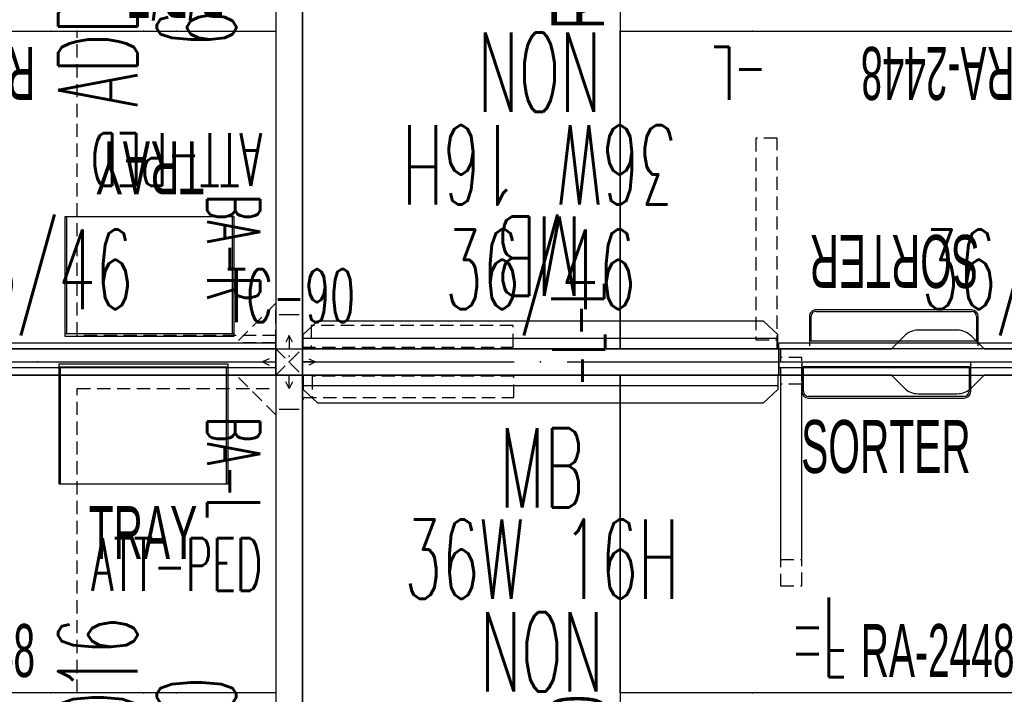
# Model space of a CAD drawing. Header units: inches. Extents: x 10 to 684, y -49 to 81.
# Tile 3 of 256: x 94 to 168, y -5 to 46. Entities that reach past the tile are written whole.
import ezdxf
from ezdxf.enums import TextEntityAlignment as Align

# ---------------------------------------------------------------- set-up
doc = ezdxf.new("R2010")
doc.units = ezdxf.units.IN
doc.header["$MEASUREMENT"] = 0
for name, pattern in [('DASHED', [0.8, 0.5, -0.3]), ('DASHEDX2', [1.5, 1, -0.5]), ('DOT', [1, 0.5, 0.5])]:
    doc.linetypes.add(name, pattern=pattern)
for name, color, linetype in [('A-FURN-P-COMP', 86, 'Continuous'), ('A-FURN-P-COMP-TEXT2', 86, 'Continuous'), ('A-FURN-P-COMP-TEXT_UTEXT', 7, 'Continuous'), ('A-FURN-P-FILE', 20, 'Continuous'), ('A-FURN-P-FILE-TEXT2', 20, 'Continuous'), ('A-FURN-P-FILE-TEXT3', 20, 'Continuous'), ('A-FURN-P-ORGN', 86, 'Continuous'), ('A-FURN-P-ORGN-TEXT2', 86, 'Continuous'), ('A-FURN-P-PNLS', 5, 'Continuous'), ('A-FURN-P-PNLS-CON', 104, 'Continuous'), ('A-FURN-P-PNLS-CON-TEXT2', 104, 'Continuous'), ('A-FURN-P-PNLS-POWR', 230, 'Continuous'), ('A-FURN-P-PNLS-TEXT2', 5, 'Continuous'), ('A-FURN-P-TEXT_UTEXT', 7, 'Continuous'), ('A-FURN-P-VISUAL', 86, 'Continuous'), ('A-FURN-P-VISUAL-TEXT2', 86, 'Continuous'), ('A-FURN-P-VISUAL-TEXT3', 86, 'Continuous'), ('A-FURN-P-WKSF', 1, 'Continuous'), ('A-FURN-P-WKSF-SUPPORT', 202, 'Continuous'), ('A-FURN-P-WKSF-SUPPORT-TEXT2', 202, 'Continuous'), ('A-FURN-P-WKSF-TEXT2', 1, 'Continuous'), ('PSATTR', 7, 'Continuous')]:
    doc.layers.add(name, color=color, linetype=linetype)
doc.styles.add('0', font='TXT')
doc.styles.add('CAD_FNT', font='TXT.SHX', dxfattribs={"width": 0.6})
doc.styles.add('PMSymText', font='txt.shx', dxfattribs={"width": 0.65})
doc.styles.add('SIMPLEX_FNT', font='TXT.SHX', dxfattribs={"height": 1})
doc.styles.get("Standard").update_dxf_attribs({"font": 'arial.ttf'})

# ---------------------------------------------------------------- blocks, each defined once
blk = doc.blocks.new('FPW-3XX-B-2D')
at = {"layer": 'A-FURN-P-PNLS', "linetype": 'Continuous'}
for p, q in [((0, 2), (0, 0)), ((36, 2), (0, 2)), ((36, 0), (36, 2)), ((0, 0), (36, 0))]:
    blk.add_line(p, q, dxfattribs=at)
at = {"layer": 'A-FURN-P-PNLS'}
for p in [(0, 2), (36, 2), (18, 1), (0, 0), (0, 0), (36, 0)]:
    blk.add_point(p, dxfattribs=at)
at = {"layer": 'A-FURN-P-PNLS-POWR'}
for p, q in [((0, 1), (16, 1)), ((20, 1), (36, 1))]:
    blk.add_line(p, q, dxfattribs=at)
for p in [(4.05, 2), (31.95, 2), (4.05, 0), (31.95, 0)]:
    blk.add_point(p, dxfattribs=at)
at = {"layer": 'A-FURN-P-PNLS-TEXT2', "linetype": 'Continuous', "style": 'CAD_FNT', "width": 0.55, "flags": 8}
blk.add_attdef('ITEXT2', text='', height=6, dxfattribs=at).set_placement((18, 8), align=Align.MIDDLE_CENTER)
at = {"layer": 'A-FURN-P-TEXT_UTEXT', "style": 'PMSymText', "width": 0.65, "flags": 8}
for tag, p in [('PSUT1', (16.991, -7.298)), ('PSUT3', (16.991, -19.298))]:
    blk.add_attdef(tag, text='', height=4, dxfattribs=at).set_placement(p, align=Align.CENTER)
at = {"layer": 'A-FURN-P-TEXT_UTEXT', "style": 'PMSymText', "width": 0.65}
blk.add_attdef('PSUT2', text='', height=4, dxfattribs=at).set_placement((16.991, -13.298), align=Align.CENTER)
at = {"layer": 'PSATTR', "flags": 1}
for tag in ['PSON', 'PSMC', 'PSDH', 'PSPN', 'PSQT', 'PSEC', 'PST5', 'PST4', 'PST3', 'PST2', 'PST1']:
    blk.add_attdef(tag, text='', height=1, dxfattribs=at).set_placement((0, 0), align=Align.TOP_CENTER)
blk = doc.blocks.new('FNW-5XX-B-2D')
at = {"layer": 'A-FURN-P-PNLS', "linetype": 'Continuous'}
for p, q in [((0, 2), (0, 0)), ((60, 2), (0, 2)), ((60, 0), (60, 2)), ((0, 0), (60, 0))]:
    blk.add_line(p, q, dxfattribs=at)
at = {"layer": 'A-FURN-P-PNLS'}
for p in [(0, 2), (60, 2), (0, 0), (0, 0), (60, 0)]:
    blk.add_point(p, dxfattribs=at)
at = {"layer": 'A-FURN-P-PNLS-TEXT2', "linetype": 'Continuous', "style": 'CAD_FNT', "width": 0.55, "flags": 8}
blk.add_attdef('ITEXT2', text='', height=6, dxfattribs=at).set_placement((30, 8), align=Align.MIDDLE_CENTER)
at = {"layer": 'A-FURN-P-TEXT_UTEXT', "style": 'PMSymText', "width": 0.65, "flags": 8}
for tag, p in [('PSUT1', (28.993, -7.298)), ('PSUT3', (28.993, -19.298))]:
    blk.add_attdef(tag, text='', height=4, dxfattribs=at).set_placement(p, align=Align.CENTER)
at = {"layer": 'A-FURN-P-TEXT_UTEXT', "style": 'PMSymText', "width": 0.65}
blk.add_attdef('PSUT2', text='', height=4, dxfattribs=at).set_placement((28.993, -13.298), align=Align.CENTER)
at = {"layer": 'PSATTR', "flags": 1}
for tag in ['PSON', 'PSMC', 'PSDH', 'PSPN', 'PSQT', 'PSEC', 'PST5', 'PST4', 'PST3', 'PST2', 'PST1']:
    blk.add_attdef(tag, text='', height=1, dxfattribs=at).set_placement((0, 0), align=Align.TOP_CENTER)
blk = doc.blocks.new('E2CC-90-4-2D')
at = {"layer": 'A-FURN-P-PNLS-CON'}
for p, q in [((1, 3), (0.75, 2.5)), ((1.25, 2.5), (1, 3)), ((1, 3), (1, 2)), ((0, 2), (2, 2)), ((0, 2), (0, 0)), ((2, 0), (2, 2)), ((-0.5, 1.25), (-1, 1)), ((-1, 1), (-0.5, 0.75)), ((-1, 1), (0, 1)), ((3, 1), (2, 1)), ((2.5, 1.25), (3, 1)), ((3, 1), (2.5, 0.75)), ((0, 0), (2, 0)), ((1, -1), (1, 0)), ((1, -1), (0.75, -0.5)), ((1.25, -0.5), (1, -1))]:
    blk.add_line(p, q, dxfattribs=at)
at = {"layer": 'A-FURN-P-PNLS-CON', "linetype": 'DASHEDX2'}
for p, q in [((0, 2), (2, 0)), ((0, 0), (2, 2))]:
    blk.add_line(p, q, dxfattribs=at)
at = {"layer": 'A-FURN-P-PNLS-CON'}
for p in [(0, 2), (2, 2), (0, 0), (0, 0), (0, 0), (0, 0), (2, 0)]:
    blk.add_point(p, dxfattribs=at)
at = {"layer": 'A-FURN-P-PNLS-CON-TEXT2', "style": 'CAD_FNT', "width": 0.55, "flags": 8}
blk.add_attdef('ITEXT2', text='', height=4, dxfattribs=at).set_placement((1.127, 6.004), align=Align.MIDDLE_CENTER)
at = {"layer": 'A-FURN-P-TEXT_UTEXT', "style": 'PMSymText', "width": 0.65, "flags": 8}
for tag, p in [('PSUT1', (1.128, -7.298)), ('PSUT3', (1.128, -19.298))]:
    blk.add_attdef(tag, text='', height=4, dxfattribs=at).set_placement(p, align=Align.CENTER)
at = {"layer": 'A-FURN-P-TEXT_UTEXT', "style": 'PMSymText', "width": 0.65}
blk.add_attdef('PSUT2', text='', height=4, dxfattribs=at).set_placement((1.128, -13.298), align=Align.CENTER)
at = {"layer": 'PSATTR', "flags": 1}
for tag in ['PSON', 'PSMC', 'PSDH', 'PSPN', 'PSQT', 'PSEC', 'PST5', 'PST4', 'PST3', 'PST2', 'PST1']:
    blk.add_attdef(tag, text='', height=1, dxfattribs=at).set_placement((0, 0), align=Align.TOP_CENTER)
blk = doc.blocks.new('EAG-5XX-2D')
at = {"layer": 'A-FURN-P-PNLS', "linetype": 'Continuous'}
for p, q in [((0, 2), (0, 0)), ((60, 2), (0, 2)), ((2.59, 1.75), (2.59, 0.25)), ((57.41, 0.25), (57.41, 1.75)), ((60, 0), (60, 2)), ((0, 0), (60, 0))]:
    blk.add_line(p, q, dxfattribs=at)
blk.add_lwpolyline([(30, 6), (30, -4)], dxfattribs=at)
at = {"layer": 'A-FURN-P-PNLS'}
for p in [(0, 2), (60, 2), (0, 0), (0, 0), (60, 0)]:
    blk.add_point(p, dxfattribs=at)
at = {"layer": 'A-FURN-P-PNLS-TEXT2', "linetype": 'Continuous', "style": 'CAD_FNT', "width": 0.55, "flags": 8}
blk.add_attdef('ITEXT2', text='', height=6, dxfattribs=at).set_placement((30, 15.457), align=Align.MIDDLE_CENTER)
at = {"layer": 'A-FURN-P-TEXT_UTEXT', "style": 'PMSymText', "width": 0.65, "flags": 8}
for tag, p in [('PSUT1', (28.99, -10.002)), ('PSUT3', (28.99, -22.002))]:
    blk.add_attdef(tag, text='', height=4, dxfattribs=at).set_placement(p, align=Align.CENTER)
at = {"layer": 'A-FURN-P-TEXT_UTEXT', "style": 'PMSymText', "width": 0.65}
blk.add_attdef('PSUT2', text='', height=4, dxfattribs=at).set_placement((28.99, -16.002), align=Align.CENTER)
at = {"layer": 'PSATTR', "flags": 1}
for tag in ['PSON', 'PSMC', 'PSDH', 'PSPN', 'PSQT', 'PSEC', 'PST5', 'PST4', 'PST3', 'PST2', 'PST1']:
    blk.add_attdef(tag, text='', height=1, dxfattribs=at).set_placement((0, 0), align=Align.TOP_CENTER)
blk = doc.blocks.new('WURA-2448-JA-2D')
at = {"layer": 'A-FURN-P-WKSF'}
for p, q in [((20.5, 0), (0, 0)), ((0, -24), (0, 0)), ((20.5, 0), (21.461, -0.961)), ((27.5, 0), (26.539, -0.961)), ((48, 0), (27.5, 0)), ((48, 0), (48, -24)), ((22.521, -1.4), (25.479, -1.4)), ((48, -24), (0, -24))]:
    blk.add_line(p, q, dxfattribs=at)
for centre, start, end in [((22.521, 0.1), 225, 270), ((25.479, 0.1), 270, 315)]:
    blk.add_arc(centre, 1.5, start, end, dxfattribs=at)
for p in [(0, 0), (48, 0), (0, -24), (10, -24), (38, -24), (48, -24)]:
    blk.add_point(p, dxfattribs=at)
at = {"layer": 'A-FURN-P-COMP-TEXT_UTEXT', "style": 'PMSymText', "width": 0.65, "flags": 8}
for tag, p in [('PSUT1', (22.99, -30.001)), ('PSUT3', (22.99, -42.001))]:
    blk.add_attdef(tag, text='', height=4, dxfattribs=at).set_placement(p, align=Align.CENTER)
at = {"layer": 'A-FURN-P-COMP-TEXT_UTEXT', "style": 'PMSymText', "width": 0.65}
blk.add_attdef('PSUT2', text='', height=4, dxfattribs=at).set_placement((22.99, -36.001), align=Align.CENTER)
at = {"layer": 'A-FURN-P-WKSF-TEXT2', "style": '0', "width": 0.55, "flags": 8}
blk.add_attdef('ITEXT2', text='', height=4, dxfattribs=at).set_placement((24, -24), align=Align.BOTTOM_CENTER)
at = {"layer": 'PSATTR', "flags": 1}
for tag in ['PSON', 'PSMC', 'PSDH', 'PSPN', 'PSQT', 'PSEC', 'PST5', 'PST4', 'PST3', 'PST2', 'PST1']:
    blk.add_attdef(tag, text='', height=1, dxfattribs=at).set_placement((0, 0), align=Align.TOP_CENTER)
blk = doc.blocks.new('HGRY-3616-2D')
at = {"layer": 'A-FURN-P-ORGN'}
for p, q in [((0, 0), (36, 0)), ((36, -0.44), (0, -0.44))]:
    blk.add_line(p, q, dxfattribs=at)
for points in [[(0, 0), (0, -0.44)], [(0, 0), (0, -0.44)], [(36, 0), (36, -0.44)]]:
    blk.add_lwpolyline(points, dxfattribs=at)
for p in [(0, 0), (36, 0)]:
    blk.add_point(p, dxfattribs=at)
at = {"layer": 'A-FURN-P-COMP-TEXT_UTEXT', "style": 'PMSymText', "width": 0.65, "flags": 8}
for tag, p in [('PSUT1', (16.991, -12.44)), ('PSUT3', (16.991, -24.44))]:
    blk.add_attdef(tag, text='', height=4, dxfattribs=at).set_placement(p, align=Align.CENTER)
at = {"layer": 'A-FURN-P-COMP-TEXT_UTEXT', "style": 'PMSymText', "width": 0.65}
blk.add_attdef('PSUT2', text='', height=4, dxfattribs=at).set_placement((16.991, -18.44), align=Align.CENTER)
at = {"layer": 'A-FURN-P-ORGN-TEXT2', "linetype": 'DOT', "style": 'CAD_FNT', "width": 0.55, "flags": 8}
blk.add_attdef('ITEXT2', text='', height=4, dxfattribs=at).set_placement((18, -2.44), align=Align.TOP_CENTER)
at = {"layer": 'PSATTR', "flags": 1}
for tag in ['PSON', 'PSMC', 'PSDH', 'PSPN', 'PSQT', 'PSEC', 'PST5', 'PST4', 'PST3', 'PST2', 'PST1']:
    blk.add_attdef(tag, text='', height=1, dxfattribs=at).set_placement((0, 0), align=Align.TOP_CENTER)
blk = doc.blocks.new('JPA-24-2D')
at = {"layer": 'A-FURN-P-FILE', "linetype": 'DASHEDX2'}
for p, q in [((2, 23), (17, 23)), ((2, 0), (2, 23)), ((17, 23), (17, 0)), ((17, 0), (2, 0))]:
    blk.add_line(p, q, dxfattribs=at)
at = {"layer": 'A-FURN-P-FILE'}
for p in [(0, 0), (2, 0), (9.5, 0), (17, 0), (19, 0)]:
    blk.add_point(p, dxfattribs=at)
at = {"layer": 'A-FURN-P-COMP-TEXT_UTEXT', "style": 'PMSymText', "width": 0.65, "flags": 8}
for tag, p in [('PSUT1', (8.491, -11.001)), ('PSUT3', (8.491, -23.001))]:
    blk.add_attdef(tag, text='', height=4, dxfattribs=at).set_placement(p, align=Align.CENTER)
at = {"layer": 'A-FURN-P-COMP-TEXT_UTEXT', "style": 'PMSymText', "width": 0.65}
blk.add_attdef('PSUT2', text='', height=4, dxfattribs=at).set_placement((8.491, -17.001), align=Align.CENTER)
at = {"layer": 'A-FURN-P-FILE-TEXT2', "linetype": 'Continuous', "style": 'SIMPLEX_FNT', "width": 0.55, "flags": 8}
blk.add_attdef('ITEXT2', text='', height=4, dxfattribs=at).set_placement((9.5, 6.5), align=Align.BOTTOM_CENTER)
at = {"layer": 'A-FURN-P-FILE-TEXT3', "style": '0', "width": 0.55, "flags": 8}
blk.add_attdef('ITEXT3', text='', height=4, dxfattribs=at).set_placement((9.5, -1), align=Align.TOP_CENTER)
at = {"layer": 'PSATTR', "flags": 1}
for tag in ['PSON', 'PSMC', 'PSDH', 'PSPN', 'PSQT', 'PSEC', 'PST5', 'PST4', 'PST3', 'PST2', 'PST1']:
    blk.add_attdef(tag, text='', height=1, dxfattribs=at).set_placement((0, 0), align=Align.TOP_CENTER)
blk = doc.blocks.new('ZEBA-0000-PL-2D')
at = {"layer": 'A-FURN-P-WKSF-SUPPORT', "linetype": 'DASHEDX2'}
for p, q in [((1, -1), (4, -1)), ((1, -1), (1, -4)), ((4, -1), (1, -4))]:
    blk.add_line(p, q, dxfattribs=at)
at = {"layer": 'A-FURN-P-WKSF-SUPPORT'}
blk.add_point((0, 0), dxfattribs=at)
at = {"layer": 'A-FURN-P-TEXT_UTEXT', "style": 'PMSymText', "width": 0.65, "flags": 8}
for tag, p in [('PSUT1', (6.915, -35.005)), ('PSUT3', (6.915, -47.005))]:
    blk.add_attdef(tag, text='', height=4, dxfattribs=at).set_placement(p, align=Align.CENTER)
at = {"layer": 'A-FURN-P-TEXT_UTEXT', "style": 'PMSymText', "width": 0.65}
blk.add_attdef('PSUT2', text='', height=4, dxfattribs=at).set_placement((6.915, -41.005), align=Align.CENTER)
at = {"layer": 'A-FURN-P-WKSF-SUPPORT-TEXT2', "linetype": 'DASHED', "style": 'CAD_FNT', "width": 0.55, "flags": 8}
blk.add_attdef('ITEXT2', text='', height=4, dxfattribs=at).set_placement((4.119, -7.382), align=Align.BOTTOM_LEFT)
at = {"layer": 'PSATTR', "flags": 1}
for tag in ['PSON', 'PSMC', 'PSDH', 'PSPN', 'PSQT', 'PSEC', 'PST5', 'PST4', 'PST3', 'PST2', 'PST1']:
    blk.add_attdef(tag, text='', height=1, dxfattribs=at).set_placement((0, 0), align=Align.TOP_CENTER)
blk = doc.blocks.new('ZEBA-0000-PR-2D')
at = {"layer": 'A-FURN-P-WKSF-SUPPORT', "linetype": 'DASHEDX2'}
for p, q in [((-1, -1), (-4, -1)), ((-4, -1), (-1, -4)), ((-1, -1), (-1, -4))]:
    blk.add_line(p, q, dxfattribs=at)
at = {"layer": 'A-FURN-P-WKSF-SUPPORT'}
blk.add_point((0, 0), dxfattribs=at)
at = {"layer": 'A-FURN-P-TEXT_UTEXT', "style": 'PMSymText', "width": 0.65, "flags": 8}
for tag, p in [('PSUT1', (-6.917, -35.004)), ('PSUT3', (-6.917, -47.004))]:
    blk.add_attdef(tag, text='', height=4, dxfattribs=at).set_placement(p, align=Align.CENTER)
at = {"layer": 'A-FURN-P-TEXT_UTEXT', "style": 'PMSymText', "width": 0.65}
blk.add_attdef('PSUT2', text='', height=4, dxfattribs=at).set_placement((-6.917, -41.004), align=Align.CENTER)
at = {"layer": 'A-FURN-P-WKSF-SUPPORT-TEXT2', "linetype": 'DASHED', "style": 'CAD_FNT', "width": 0.55, "flags": 8}
blk.add_attdef('ITEXT2', text='', height=4, dxfattribs=at).set_placement((-4.119, -7.382), align=Align.BOTTOM_RIGHT)
at = {"layer": 'PSATTR', "flags": 1}
for tag in ['PSON', 'PSMC', 'PSDH', 'PSPN', 'PSQT', 'PSEC', 'PST5', 'PST4', 'PST3', 'PST2', 'PST1']:
    blk.add_attdef(tag, text='', height=1, dxfattribs=at).set_placement((0, 0), align=Align.TOP_CENTER)
blk = doc.blocks.new('KUPT-0913-H-2D')
at = {"layer": 'A-FURN-P-COMP'}
for p, q in [((0, -8.875), (0, 0.214)), ((0, 0.214), (12.75, 0.214)), ((0, 0), (12.75, 0)), ((0.125, -8.875), (0.125, 0)), ((12.625, 0), (12.625, -8.875)), ((12.75, 0.214), (12.75, -8.875)), ((12.75, -8.875), (0, -8.875))]:
    blk.add_line(p, q, dxfattribs=at)
for p in [(0, 0), (12.75, 0)]:
    blk.add_point(p, dxfattribs=at)
at = {"layer": 'A-FURN-P-COMP-TEXT2', "width": 0.55, "flags": 8}
blk.add_attdef('ITEXT2', text='', height=4, dxfattribs=at).set_placement((6.347, -12.535), align=Align.MIDDLE_CENTER)
at = {"layer": 'A-FURN-P-TEXT_UTEXT', "style": 'PMSymText', "width": 0.65, "flags": 8}
for tag, p in [('PSUT1', (5.366, -21.72)), ('PSUT3', (5.366, -33.72))]:
    blk.add_attdef(tag, text='', height=4, dxfattribs=at).set_placement(p, align=Align.CENTER)
at = {"layer": 'A-FURN-P-TEXT_UTEXT', "style": 'PMSymText', "width": 0.65}
blk.add_attdef('PSUT2', text='', height=4, dxfattribs=at).set_placement((5.366, -27.72), align=Align.CENTER)
at = {"layer": 'PSATTR', "flags": 1}
for tag in ['PSON', 'PSMC', 'PSDH', 'PSPN', 'PSQT', 'PSEC', 'PST5', 'PST4', 'PST3', 'PST2', 'PST1']:
    blk.add_attdef(tag, text='', height=1, dxfattribs=at).set_placement((0, 0), align=Align.TOP_CENTER)
blk = doc.blocks.new('WURA-2460-JA-2D')
at = {"layer": 'A-FURN-P-WKSF'}
for p, q in [((26.5, 0), (0, 0)), ((0, -24), (0, 0)), ((26.5, 0), (27.461, -0.961)), ((33.5, 0), (32.539, -0.961)), ((60, 0), (33.5, 0)), ((60, 0), (60, -24)), ((28.521, -1.4), (31.479, -1.4)), ((60, -24), (0, -24))]:
    blk.add_line(p, q, dxfattribs=at)
for centre, start, end in [((28.521, 0.1), 225, 270), ((31.479, 0.1), 270, 315)]:
    blk.add_arc(centre, 1.5, start, end, dxfattribs=at)
for p in [(0, 0), (60, 0), (0, -24), (10, -24), (50, -24), (60, -24)]:
    blk.add_point(p, dxfattribs=at)
at = {"layer": 'A-FURN-P-COMP-TEXT_UTEXT', "style": 'PMSymText', "width": 0.65, "flags": 8}
for tag, p in [('PSUT1', (28.989, -30.003)), ('PSUT3', (28.989, -42.003))]:
    blk.add_attdef(tag, text='', height=4, dxfattribs=at).set_placement(p, align=Align.CENTER)
at = {"layer": 'A-FURN-P-COMP-TEXT_UTEXT', "style": 'PMSymText', "width": 0.65}
blk.add_attdef('PSUT2', text='', height=4, dxfattribs=at).set_placement((28.989, -36.003), align=Align.CENTER)
at = {"layer": 'A-FURN-P-WKSF-TEXT2', "style": '0', "width": 0.55, "flags": 8}
blk.add_attdef('ITEXT2', text='', height=4, dxfattribs=at).set_placement((30, -24), align=Align.BOTTOM_CENTER)
at = {"layer": 'PSATTR', "flags": 1}
for tag in ['PSON', 'PSMC', 'PSDH', 'PSPN', 'PSQT', 'PSEC', 'PST5', 'PST4', 'PST3', 'PST2', 'PST1']:
    blk.add_attdef(tag, text='', height=1, dxfattribs=at).set_placement((0, 0), align=Align.TOP_CENTER)
blk = doc.blocks.new('HNAM-36XX-2D')
at = {"layer": 'A-FURN-P-VISUAL'}
for p, q in [((35.931, 0), (0.069, 0)), ((0.069, 0), (0.069, -1.084)), ((35.929, 0), (35.929, -1.084)), ((35.929, -0.795), (0.069, -0.795)), ((0.069, -1.084), (1.154, -2.086)), ((35.929, -1.084), (34.844, -2.086)), ((1.154, -2.086), (34.844, -2.086))]:
    blk.add_line(p, q, dxfattribs=at)
blk.add_point((0, 0), dxfattribs=at)
at = {"layer": 'A-FURN-P-TEXT_UTEXT', "style": 'PMSymText', "width": 0.65, "flags": 8}
for tag, p in [('PSUT1', (16.957, -29.889)), ('PSUT3', (16.957, -41.889))]:
    blk.add_attdef(tag, text='', height=4, dxfattribs=at).set_placement(p, align=Align.CENTER)
at = {"layer": 'A-FURN-P-TEXT_UTEXT', "style": 'PMSymText', "width": 0.65}
blk.add_attdef('PSUT2', text='', height=4, dxfattribs=at).set_placement((16.957, -35.889), align=Align.CENTER)
at = {"layer": 'A-FURN-P-VISUAL-TEXT2', "linetype": 'Continuous', "style": 'CAD_FNT', "width": 0.55, "flags": 8}
blk.add_attdef('ITEXT2', text='', height=6, dxfattribs=at).set_placement((18.092, -6.992), align=Align.MIDDLE_CENTER)
at = {"layer": 'A-FURN-P-VISUAL-TEXT3', "linetype": 'Continuous', "style": 'CAD_FNT', "width": 0.55, "flags": 8}
for tag, p in [('ITEXT3', (18.092, -13.889)), ('ITEXT4', (18.092, -20.889))]:
    blk.add_attdef(tag, text='', height=6, dxfattribs=at).set_placement(p, align=Align.MIDDLE_CENTER)
at = {"layer": 'PSATTR', "flags": 1}
for tag in ['PSON', 'PSMC', 'PSDH', 'PSPN', 'PSQT', 'PSEC', 'PST5', 'PST4', 'PST3', 'PST2', 'PST1']:
    blk.add_attdef(tag, text='', height=1, dxfattribs=at).set_placement((0, 0), align=Align.TOP_CENTER)
blk = doc.blocks.new('ZEBD-1600-PL-2D')
at = {"layer": 'A-FURN-P-WKSF-SUPPORT', "linetype": 'DASHEDX2'}
for p, q in [((0.125, 0), (0.125, -15.915)), ((1.745, -0.665), (0.125, -0.665)), ((1.745, -15.915), (1.745, -0.665)), ((0.125, -15.915), (1.745, -15.915))]:
    blk.add_line(p, q, dxfattribs=at)
at = {"layer": 'A-FURN-P-WKSF-SUPPORT'}
blk.add_point((0, 0), dxfattribs=at)
at = {"layer": 'A-FURN-P-TEXT_UTEXT', "style": 'PMSymText', "width": 0.65, "flags": 8}
for tag, p in [('PSUT1', (5.325, -41.001)), ('PSUT3', (5.325, -53.001))]:
    blk.add_attdef(tag, text='', height=4, dxfattribs=at).set_placement(p, align=Align.CENTER)
at = {"layer": 'A-FURN-P-TEXT_UTEXT', "style": 'PMSymText', "width": 0.65}
blk.add_attdef('PSUT2', text='', height=4, dxfattribs=at).set_placement((5.325, -47.001), align=Align.CENTER)
at = {"layer": 'A-FURN-P-WKSF-SUPPORT-TEXT2', "linetype": 'DASHED', "style": 'CAD_FNT', "width": 0.55, "flags": 8}
blk.add_attdef('ITEXT2', text='', height=4, dxfattribs=at).set_placement((0.935, -24), align=Align.BOTTOM_LEFT)
at = {"layer": 'PSATTR', "flags": 1}
for tag in ['PSON', 'PSMC', 'PSDH', 'PSPN', 'PSQT', 'PSEC', 'PST5', 'PST4', 'PST3', 'PST2', 'PST1']:
    blk.add_attdef(tag, text='', height=1, dxfattribs=at).set_placement((0, 0), align=Align.TOP_CENTER)
blk = doc.blocks.new('KUHS-0000-H-2D')
at = {"layer": 'A-FURN-P-COMP'}
for p, q in [((0, 0.214), (0, -0.339)), ((12.75, -0.339), (12.75, 0.214)), ((0, -0.339), (0, -2)), ((0.125, -0.339), (0.125, -0.125)), ((0.125, -0.125), (12.625, -0.125)), ((0.125, -2), (0.125, -0.339)), ((12.625, -0.125), (12.625, -0.339)), ((12.625, -0.339), (12.625, -2)), ((12.75, -2), (12.75, -0.339)), ((12.25, -2.375), (0.5, -2.375)), ((0.5, -2.5), (12.25, -2.5))]:
    blk.add_line(p, q, dxfattribs=at)
for centre, radius, start, end in [((0.5, -2), 0.5, 180, 270), ((0.5, -2), 0.375, 180, 270), ((12.25, -2), 0.5, 270, 0), ((12.25, -2), 0.375, 270, 0)]:
    blk.add_arc(centre, radius, start, end, dxfattribs=at)
for p in [(0, 0), (12.75, 0)]:
    blk.add_point(p, dxfattribs=at)
at = {"layer": 'A-FURN-P-COMP-TEXT2', "width": 0.55, "flags": 8}
blk.add_attdef('ITEXT2', text='', height=4, dxfattribs=at).set_placement((6.347, -6.16), align=Align.MIDDLE_CENTER)
at = {"layer": 'A-FURN-P-TEXT_UTEXT', "style": 'PMSymText', "width": 0.65, "flags": 8}
for tag, p in [('PSUT1', (5.366, -15.344)), ('PSUT3', (5.366, -27.344))]:
    blk.add_attdef(tag, text='', height=4, dxfattribs=at).set_placement(p, align=Align.CENTER)
at = {"layer": 'A-FURN-P-TEXT_UTEXT', "style": 'PMSymText', "width": 0.65}
blk.add_attdef('PSUT2', text='', height=4, dxfattribs=at).set_placement((5.366, -21.344), align=Align.CENTER)
at = {"layer": 'PSATTR', "flags": 1}
for tag in ['PSON', 'PSMC', 'PSDH', 'PSPN', 'PSQT', 'PSEC', 'PST5', 'PST4', 'PST3', 'PST2', 'PST1']:
    blk.add_attdef(tag, text='', height=1, dxfattribs=at).set_placement((0, 0), align=Align.TOP_CENTER)

msp = doc.modelspace()

# ---------------------------------------------------------------- block references
ref = msp.add_blockref('EAG-5XX-2D', (115.403, 20.673), dxfattribs=dict(rotation=90.00000000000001))
ref.add_attrib('ITEXT2', 'ADD-6016', dxfattribs={"layer": 'A-FURN-P-PNLS-TEXT2', "linetype": 'Continuous', "height": 6, "rotation": 90, "style": 'CAD_FNT', "width": 0.55}).set_placement((99.946, 50.673), align=Align.MIDDLE_CENTER)
ref = msp.add_blockref('FNW-5XX-B-2D', (115.403, 20.673), dxfattribs=dict(rotation=90.00000000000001))
ref.add_attrib('ITEXT2', '60/30', dxfattribs={"layer": 'A-FURN-P-PNLS-TEXT2', "linetype": 'Continuous', "height": 6, "rotation": 90, "style": 'CAD_FNT', "width": 0.55}).set_placement((107.403, 50.673), align=Align.MIDDLE_CENTER)
ref = msp.add_blockref('WURA-2460-JA-2D', (115.403, 20.673), dxfattribs=dict(rotation=90.00000000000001))
ref.add_attrib('ITEXT2', 'RA-2460', dxfattribs={"layer": 'A-FURN-P-WKSF-TEXT2', "height": 4, "rotation": 90, "style": '0', "width": 0.55}).set_placement((139.403, 50.673), align=Align.BOTTOM_CENTER)
ref = msp.add_blockref('JPA-24-2D', (115.403, 44.673), dxfattribs=dict(rotation=180))
ref.add_attrib('ITEXT2', 'ATT-PED', dxfattribs={"layer": 'A-FURN-P-FILE-TEXT2', "linetype": 'Continuous', "height": 4, "rotation": 180, "style": 'SIMPLEX_FNT', "width": 0.55}).set_placement((105.903, 38.173), align=Align.BOTTOM_CENTER)
ref.add_attrib('ITEXT3', 'B/B/F', dxfattribs={"layer": 'A-FURN-P-FILE-TEXT3', "height": 4, "rotation": 180, "style": '0', "width": 0.55}).set_placement((105.903, 45.673), align=Align.TOP_CENTER)
ref = msp.add_blockref('WURA-2448-JA-2D', (113.403, 20.673), dxfattribs=dict(rotation=180))
ref.add_attrib('ITEXT2', 'RA-2448', dxfattribs={"layer": 'A-FURN-P-WKSF-TEXT2', "height": 4, "rotation": 180, "style": '0', "width": 0.55}).set_placement((89.403, 44.673), align=Align.BOTTOM_CENTER)
ref = msp.add_blockref('HNAM-36XX-2D', (151.403, 20.673), dxfattribs=dict(rotation=180.0000000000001))
ref.add_attrib('ITEXT2', 'MB', dxfattribs={"layer": 'A-FURN-P-VISUAL-TEXT2', "linetype": 'Continuous', "height": 6, "rotation": 180, "style": 'CAD_FNT', "width": 0.55}).set_placement((133.311, 27.665), align=Align.MIDDLE_CENTER)
ref.add_attrib('ITEXT3', '36W 16H', dxfattribs={"layer": 'A-FURN-P-VISUAL-TEXT3', "linetype": 'Continuous', "height": 6, "rotation": 180, "style": 'CAD_FNT', "width": 0.55}).set_placement((133.311, 34.562), align=Align.MIDDLE_CENTER)
ref.add_attrib('ITEXT4', 'NON', dxfattribs={"layer": 'A-FURN-P-VISUAL-TEXT3', "linetype": 'Continuous', "height": 6, "rotation": 180, "style": 'CAD_FNT', "width": 0.55}).set_placement((133.311, 41.562), align=Align.MIDDLE_CENTER)
ref = msp.add_blockref('WURA-2448-JA-2D', (187.403, 20.673), dxfattribs=dict(rotation=180))
ref.add_attrib('ITEXT2', 'RA-2448', dxfattribs={"layer": 'A-FURN-P-WKSF-TEXT2', "height": 4, "rotation": 180, "style": '0', "width": 0.55}).set_placement((163.403, 44.673), align=Align.BOTTOM_CENTER)
ref = msp.add_blockref('ZEBD-1600-PL-2D', (151.403, 20.673), dxfattribs=dict(rotation=180))
ref.add_attrib('ITEXT2', '-L', dxfattribs={"layer": 'A-FURN-P-WKSF-SUPPORT-TEXT2', "linetype": 'DASHED', "height": 4, "rotation": 180, "style": 'CAD_FNT', "width": 0.55}).set_placement((150.468, 44.673), align=Align.BOTTOM_LEFT)
ref = msp.add_blockref('KUPT-0913-H-2D', (110.236, 21.802), dxfattribs=dict(rotation=180))
ref.add_attrib('ITEXT2', 'TRAY', dxfattribs={"layer": 'A-FURN-P-COMP-TEXT2', "height": 4, "rotation": 180, "width": 0.55}).set_placement((103.89, 34.337), align=Align.MIDDLE_CENTER)
ref = msp.add_blockref('KUPT-0913-H-2D', (110.236, 21.802), dxfattribs=dict(rotation=180))
ref.add_attrib('ITEXT2', 'TRAY', dxfattribs={"layer": 'A-FURN-P-COMP-TEXT2', "height": 4, "rotation": 180, "width": 0.55}).set_placement((103.89, 34.337), align=Align.MIDDLE_CENTER)
ref = msp.add_blockref('ZEBA-0000-PR-2D', (114.403, 20.113), dxfattribs=dict(rotation=270.0000000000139))
ref.add_attrib('ITEXT2', 'BA-R', dxfattribs={"layer": 'A-FURN-P-WKSF-SUPPORT-TEXT2', "linetype": 'DASHED', "height": 4, "rotation": 270, "style": 'CAD_FNT', "width": 0.55}).set_placement((107.021, 24.232), align=Align.BOTTOM_RIGHT)
ref = msp.add_blockref('FPW-3XX-B-2D', (77.403, 18.673))
ref.add_attrib('ITEXT2', '36/46', dxfattribs={"layer": 'A-FURN-P-PNLS-TEXT2', "linetype": 'Continuous', "height": 6, "style": 'CAD_FNT', "width": 0.55}).set_placement((95.403, 26.673), align=Align.MIDDLE_CENTER)
ref = msp.add_blockref('FPW-3XX-B-2D', (115.403, 18.673))
ref.add_attrib('ITEXT2', '36/46', dxfattribs={"layer": 'A-FURN-P-PNLS-TEXT2', "linetype": 'Continuous', "height": 6, "style": 'CAD_FNT', "width": 0.55}).set_placement((133.403, 26.673), align=Align.MIDDLE_CENTER)
ref = msp.add_blockref('FPW-3XX-B-2D', (151.403, 18.673))
ref.add_attrib('ITEXT2', '36/46', dxfattribs={"layer": 'A-FURN-P-PNLS-TEXT2', "linetype": 'Continuous', "height": 6, "style": 'CAD_FNT', "width": 0.55}).set_placement((169.403, 26.673), align=Align.MIDDLE_CENTER)
ref = msp.add_blockref('KUHS-0000-H-2D', (166.463, 21.113), dxfattribs=dict(rotation=180))
ref.add_attrib('ITEXT2', 'SORTER', dxfattribs={"layer": 'A-FURN-P-COMP-TEXT2', "height": 4, "rotation": 180, "width": 0.55}).set_placement((160.117, 27.273), align=Align.MIDDLE_CENTER)
ref = msp.add_blockref('E2CC-90-4-2D', (113.403, 18.673))
ref.add_attrib('ITEXT2', 'TC-90', dxfattribs={"layer": 'A-FURN-P-PNLS-CON-TEXT2', "height": 4, "style": 'CAD_FNT', "width": 0.55}).set_placement((114.53, 24.677), align=Align.MIDDLE_CENTER)
ref = msp.add_blockref('ZEBD-1600-PL-2D', (115.403, 20.673), dxfattribs=dict(rotation=89.99999999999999))
ref.add_attrib('ITEXT2', '-L', dxfattribs={"layer": 'A-FURN-P-WKSF-SUPPORT-TEXT2', "linetype": 'DASHED', "height": 4, "rotation": 90, "style": 'CAD_FNT', "width": 0.55}).set_placement((139.403, 21.608), align=Align.BOTTOM_LEFT)
at = {"rotation": 180}
for p in [(113.403, 20.673), (187.403, 20.673)]:
    msp.add_blockref('HGRY-3616-2D', p, dxfattribs=at)
ref = msp.add_blockref('ZEBD-1600-PL-2D', (115.472, 16.855), dxfattribs=dict(rotation=90.00000000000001))
ref.add_attrib('ITEXT2', '-L', dxfattribs={"layer": 'A-FURN-P-WKSF-SUPPORT-TEXT2', "linetype": 'DASHED', "height": 4, "rotation": 90, "style": 'CAD_FNT', "width": 0.55}).set_placement((139.472, 17.79), align=Align.BOTTOM_LEFT)
ref = msp.add_blockref('ZEBD-1600-PL-2D', (151.403, 20.673))
ref.add_attrib('ITEXT2', '-L', dxfattribs={"layer": 'A-FURN-P-WKSF-SUPPORT-TEXT2', "linetype": 'DASHED', "height": 4, "style": 'CAD_FNT', "width": 0.55}).set_placement((152.338, -3.327), align=Align.BOTTOM_LEFT)
for p in [(77.403, 19.673), (151.403, 19.673)]:
    msp.add_blockref('HGRY-3616-2D', p)
ref = msp.add_blockref('KUPT-0913-H-2D', (97.019, 19.316))
ref.add_attrib('ITEXT2', 'TRAY', dxfattribs={"layer": 'A-FURN-P-COMP-TEXT2', "height": 4, "width": 0.55}).set_placement((103.366, 6.781), align=Align.MIDDLE_CENTER)
ref = msp.add_blockref('KUPT-0913-H-2D', (97.019, 19.316))
ref.add_attrib('ITEXT2', 'TRAY', dxfattribs={"layer": 'A-FURN-P-COMP-TEXT2', "height": 4, "width": 0.55}).set_placement((103.366, 6.781), align=Align.MIDDLE_CENTER)
ref = msp.add_blockref('ZEBA-0000-PL-2D', (114.403, 19.673), dxfattribs=dict(rotation=270.0000000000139))
ref.add_attrib('ITEXT2', 'BA-L', dxfattribs={"layer": 'A-FURN-P-WKSF-SUPPORT-TEXT2', "linetype": 'DASHED', "height": 4, "rotation": 270, "style": 'CAD_FNT', "width": 0.55}).set_placement((107.021, 15.554), align=Align.BOTTOM_LEFT)
ref = msp.add_blockref('KUHS-0000-H-2D', (153.142, 19.447))
ref.add_attrib('ITEXT2', 'SORTER', dxfattribs={"layer": 'A-FURN-P-COMP-TEXT2', "height": 4, "width": 0.55}).set_placement((159.489, 13.287), align=Align.MIDDLE_CENTER)
ref = msp.add_blockref('WURA-2448-JA-2D', (65.403, 18.673))
ref.add_attrib('ITEXT2', 'RA-2448', dxfattribs={"layer": 'A-FURN-P-WKSF-TEXT2', "height": 4, "style": '0', "width": 0.55}).set_placement((89.403, -5.327), align=Align.BOTTOM_CENTER)
ref = msp.add_blockref('EAG-5XX-2D', (115.403, -41.327), dxfattribs=dict(rotation=90.00000000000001))
ref.add_attrib('ITEXT2', 'ADD-6016', dxfattribs={"layer": 'A-FURN-P-PNLS-TEXT2', "linetype": 'Continuous', "height": 6, "rotation": 90, "style": 'CAD_FNT', "width": 0.55}).set_placement((99.946, -11.327), align=Align.MIDDLE_CENTER)
ref = msp.add_blockref('FNW-5XX-B-2D', (115.403, -41.327), dxfattribs=dict(rotation=90.00000000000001))
ref.add_attrib('ITEXT2', '60/30', dxfattribs={"layer": 'A-FURN-P-PNLS-TEXT2', "linetype": 'Continuous', "height": 6, "rotation": 90, "style": 'CAD_FNT', "width": 0.55}).set_placement((107.403, -11.327), align=Align.MIDDLE_CENTER)
ref = msp.add_blockref('WURA-2460-JA-2D', (115.403, -41.327), dxfattribs=dict(rotation=90.00000000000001))
ref.add_attrib('ITEXT2', 'RA-2460', dxfattribs={"layer": 'A-FURN-P-WKSF-TEXT2', "height": 4, "rotation": 90, "style": '0', "width": 0.55}).set_placement((139.403, -11.327), align=Align.BOTTOM_CENTER)
ref = msp.add_blockref('HNAM-36XX-2D', (115.403, 18.673))
ref.add_attrib('ITEXT2', 'MB', dxfattribs={"layer": 'A-FURN-P-VISUAL-TEXT2', "linetype": 'Continuous', "height": 6, "style": 'CAD_FNT', "width": 0.55}).set_placement((133.495, 11.68), align=Align.MIDDLE_CENTER)
ref.add_attrib('ITEXT3', '36W 16H', dxfattribs={"layer": 'A-FURN-P-VISUAL-TEXT3', "linetype": 'Continuous', "height": 6, "style": 'CAD_FNT', "width": 0.55}).set_placement((133.495, 4.784), align=Align.MIDDLE_CENTER)
ref.add_attrib('ITEXT4', 'NON', dxfattribs={"layer": 'A-FURN-P-VISUAL-TEXT3', "linetype": 'Continuous', "height": 6, "style": 'CAD_FNT', "width": 0.55}).set_placement((133.495, -2.216), align=Align.MIDDLE_CENTER)
ref = msp.add_blockref('WURA-2448-JA-2D', (139.403, 18.673))
ref.add_attrib('ITEXT2', 'RA-2448', dxfattribs={"layer": 'A-FURN-P-WKSF-TEXT2', "height": 4, "style": '0', "width": 0.55}).set_placement((163.403, -5.327), align=Align.BOTTOM_CENTER)
ref = msp.add_blockref('ZEBD-1600-PL-2D', (151.403, 18.673))
ref.add_attrib('ITEXT2', '-L', dxfattribs={"layer": 'A-FURN-P-WKSF-SUPPORT-TEXT2', "linetype": 'DASHED', "height": 4, "style": 'CAD_FNT', "width": 0.55}).set_placement((152.338, -5.327), align=Align.BOTTOM_LEFT)
ref = msp.add_blockref('JPA-24-2D', (96.403, -5.327))
ref.add_attrib('ITEXT2', 'ATT-PED', dxfattribs={"layer": 'A-FURN-P-FILE-TEXT2', "linetype": 'Continuous', "height": 4, "style": 'SIMPLEX_FNT', "width": 0.55}).set_placement((105.903, 1.173), align=Align.BOTTOM_CENTER)
ref.add_attrib('ITEXT3', 'B/B/F', dxfattribs={"layer": 'A-FURN-P-FILE-TEXT3', "height": 4, "style": '0', "width": 0.55}).set_placement((105.903, -6.327), align=Align.TOP_CENTER)

doc.saveas('drawing.dxf')
